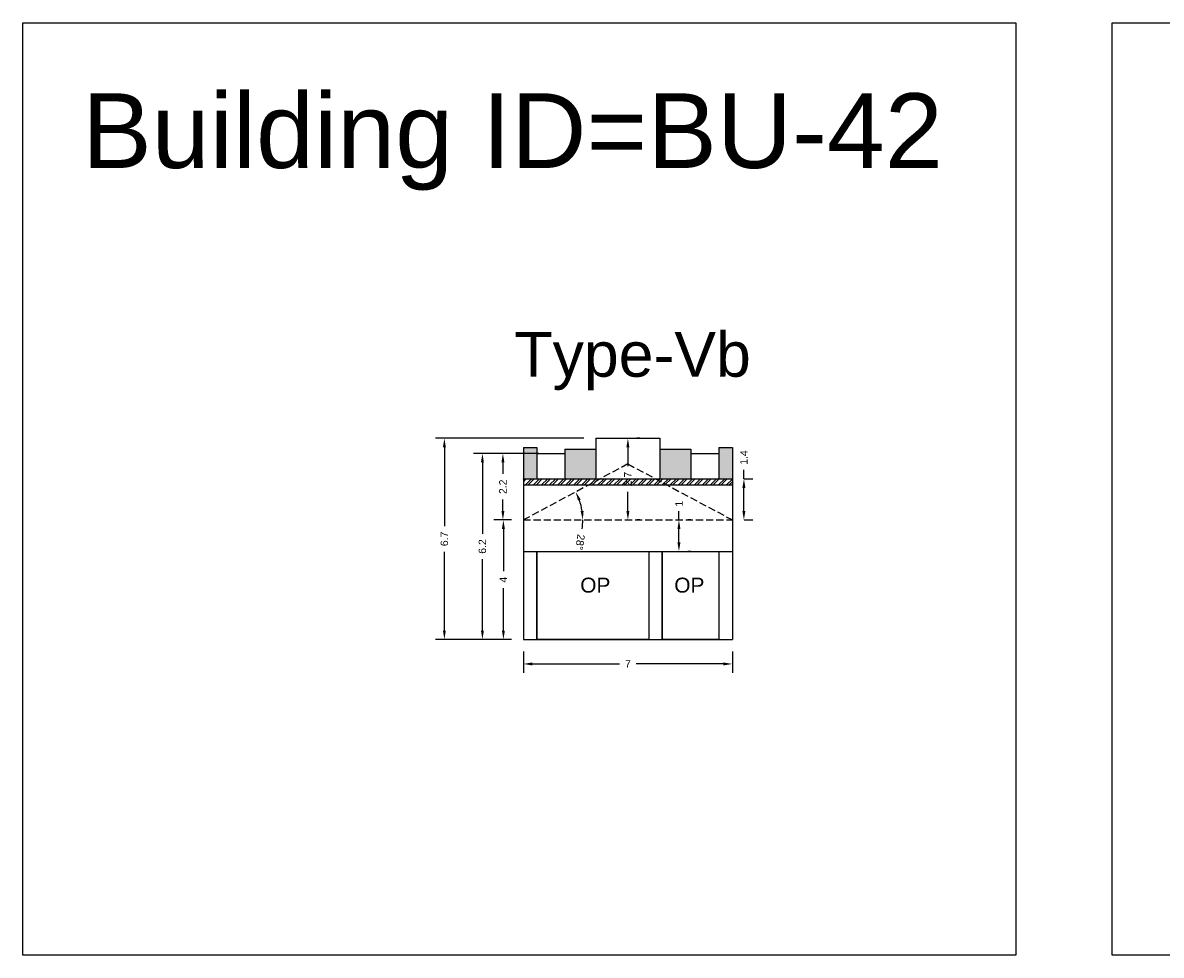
# Model space of a CAD drawing. Header units: metres. Extents: x 3416649 to 3417093, y -6712874 to -6712690.
# Tile 3 of 45: x 3416695 to 3416733, y -6712874 to -6712843. Entities that reach past the tile are written whole.
import ezdxf

# ---------------------------------------------------------------- set-up
doc = ezdxf.new("R2010")
doc.units = ezdxf.units.M
doc.linetypes.add('ACAD_ISO02W100', pattern=[15, 12, -3])
doc.layers.add('Dotted', color=7, linetype='ACAD_ISO02W100', plot=False)
doc.styles.get("Standard").update_dxf_attribs({"font": 'arial.ttf'})
doc.dimstyles.new('ISO-25', dxfattribs={"dimtxt": 0.25, "dimasz": 0.3, "dimexe": 0.3, "dimexo": 0.4, "dimgap": 0.2, "dimtad": 0, "dimdec": 1, "dimdsep": 46, "dimtxsty": 'Standard', "dimcen": 2.5, "dimadec": 0, "dimazin": 0, "dimtfac": 1, "dimtdec": 1, "dimtmove": 0, "dimatfit": 3, "dimfxl": 1, "dimarcsym": 0})

# ---------------------------------------------------------------- blocks, each defined once
blk = doc.blocks.new('*D356')
at = {"color": 0, "lineweight": -2, "transparency": 16777216}
for p, q in [((3416711.566, -6712859.904), (3416710.997, -6712859.904)), ((3416711.297, -6712860.204), (3416711.297, -6712861.618)), ((3416711.297, -6712863.604), (3416711.297, -6712862.191)), ((3416711.566, -6712863.904), (3416710.997, -6712863.904))]:
    blk.add_line(p, q, dxfattribs=at)
at = {"color": 0, "transparency": 16777216}
for points in [[(3416711.247, -6712860.204), (3416711.347, -6712860.204), (3416711.297, -6712859.904)], [(3416711.247, -6712863.604), (3416711.347, -6712863.604), (3416711.297, -6712863.904)]]:
    blk.add_solid(points, dxfattribs=at)
at = {"layer": 'Defpoints', "color": 0, "transparency": 16777216}
for p in [(3416711.297, -6712859.904), (3416711.966, -6712859.904), (3416711.966, -6712863.904)]:
    blk.add_point(p, dxfattribs=at)
at = {"color": 0, "transparency": 16777216, "insert": (3416711.297, -6712861.904), "char_height": 0.25, "attachment_point": 5, "rotation": 90}
blk.add_mtext('4', dxfattribs=at)
blk = doc.blocks.new('*D357')
at = {"color": 0, "lineweight": -2, "transparency": 16777216}
for p, q in [((3416711.966, -6712864.304), (3416711.966, -6712865.023)), ((3416718.966, -6712864.304), (3416718.966, -6712865.023)), ((3416712.266, -6712864.723), (3416715.185, -6712864.723)), ((3416718.666, -6712864.723), (3416715.746, -6712864.723))]:
    blk.add_line(p, q, dxfattribs=at)
at = {"color": 0, "transparency": 16777216}
for points in [[(3416712.266, -6712864.673), (3416712.266, -6712864.773), (3416711.966, -6712864.723)], [(3416718.666, -6712864.673), (3416718.666, -6712864.773), (3416718.966, -6712864.723)]]:
    blk.add_solid(points, dxfattribs=at)
at = {"layer": 'Defpoints', "color": 0, "transparency": 16777216}
for p in [(3416711.966, -6712863.904), (3416718.966, -6712863.904), (3416718.966, -6712864.723)]:
    blk.add_point(p, dxfattribs=at)
at = {"color": 0, "transparency": 16777216, "insert": (3416715.466, -6712864.723), "char_height": 0.25, "attachment_point": 5}
blk.add_mtext('7', dxfattribs=at)
blk = doc.blocks.new('*D358')
at = {"color": 0, "lineweight": -2, "transparency": 16777216}
for start, end in [(8.6442, 19.5322), (351.3558, 0)]:
    blk.add_arc((3416711.966, -6712859.904), 1.99, start, end, dxfattribs=at)
at = {"color": 0, "transparency": 16777216}
for points in [[(3416713.796, -6712859.259), (3416713.887, -6712859.219), (3416713.72, -6712858.965)], [(3416713.983, -6712859.602), (3416713.883, -6712859.609), (3416713.956, -6712859.904)]]:
    blk.add_solid(points, dxfattribs=at)
at = {"layer": 'Defpoints', "color": 0, "transparency": 16777216}
for p in [(3416715.466, -6712858.03), (3416713.85, -6712859.264), (3416711.966, -6712859.904), (3416711.966, -6712859.904), (3416718.966, -6712859.904)]:
    blk.add_point(p, dxfattribs=at)
at = {"color": 0, "transparency": 16777216, "insert": (3416713.866, -6712860.646), "char_height": 0.25, "attachment_point": 5, "rotation": 261.3558}
blk.add_mtext('28°', dxfattribs=at)
blk = doc.blocks.new('*D359')
at = {"color": 0, "lineweight": -2, "transparency": 16777216}
for p, q in [((3416712.486, -6712857.68), (3416710.981, -6712857.68)), ((3416711.281, -6712857.98), (3416711.281, -6712858.364)), ((3416711.281, -6712859.604), (3416711.281, -6712859.22)), ((3416711.566, -6712859.904), (3416710.981, -6712859.904))]:
    blk.add_line(p, q, dxfattribs=at)
at = {"color": 0, "transparency": 16777216}
for points in [[(3416711.231, -6712857.98), (3416711.331, -6712857.98), (3416711.281, -6712857.68)], [(3416711.231, -6712859.604), (3416711.331, -6712859.604), (3416711.281, -6712859.904)]]:
    blk.add_solid(points, dxfattribs=at)
at = {"layer": 'Defpoints', "color": 0, "transparency": 16777216}
for p in [(3416711.281, -6712857.68), (3416712.886, -6712857.68), (3416711.966, -6712859.904)]:
    blk.add_point(p, dxfattribs=at)
at = {"color": 0, "transparency": 16777216, "insert": (3416711.281, -6712858.792), "char_height": 0.25, "attachment_point": 5, "rotation": 90}
blk.add_mtext('2.2', dxfattribs=at)
blk = doc.blocks.new('*D360')
at = {"color": 0, "lineweight": -2, "transparency": 16777216}
for p, q in [((3416715.866, -6712857.17), (3416715.766, -6712857.17)), ((3416715.466, -6712857.47), (3416715.466, -6712858.107)), ((3416715.466, -6712859.604), (3416715.466, -6712858.967)), ((3416715.866, -6712859.904), (3416715.766, -6712859.904))]:
    blk.add_line(p, q, dxfattribs=at)
at = {"color": 0, "transparency": 16777216}
for points in [[(3416715.416, -6712857.47), (3416715.516, -6712857.47), (3416715.466, -6712857.17)], [(3416715.416, -6712859.604), (3416715.516, -6712859.604), (3416715.466, -6712859.904)]]:
    blk.add_solid(points, dxfattribs=at)
at = {"layer": 'Defpoints', "color": 0, "transparency": 16777216}
for p in [(3416715.466, -6712857.17), (3416715.466, -6712859.904), (3416715.466, -6712859.904)]:
    blk.add_point(p, dxfattribs=at)
at = {"color": 0, "transparency": 16777216, "insert": (3416715.466, -6712858.537), "char_height": 0.25, "attachment_point": 5, "rotation": 90}
blk.add_mtext('2.7', dxfattribs=at)
blk = doc.blocks.new('*D361')
at = {"color": 0, "lineweight": -2, "transparency": 16777216}
for p, q in [((3416712.486, -6712857.68), (3416710.294, -6712857.68)), ((3416710.594, -6712857.98), (3416710.594, -6712860.365)), ((3416710.594, -6712863.604), (3416710.594, -6712861.219)), ((3416711.566, -6712863.904), (3416710.294, -6712863.904))]:
    blk.add_line(p, q, dxfattribs=at)
at = {"color": 0, "transparency": 16777216}
for points in [[(3416710.544, -6712857.98), (3416710.644, -6712857.98), (3416710.594, -6712857.68)], [(3416710.544, -6712863.604), (3416710.644, -6712863.604), (3416710.594, -6712863.904)]]:
    blk.add_solid(points, dxfattribs=at)
at = {"layer": 'Defpoints', "color": 0, "transparency": 16777216}
for p in [(3416710.594, -6712857.68), (3416712.886, -6712857.68), (3416711.966, -6712863.904)]:
    blk.add_point(p, dxfattribs=at)
at = {"color": 0, "transparency": 16777216, "insert": (3416710.594, -6712860.792), "char_height": 0.25, "attachment_point": 5, "rotation": 90}
blk.add_mtext('6.2', dxfattribs=at)
blk = doc.blocks.new('*D362')
at = {"color": 0, "lineweight": -2, "transparency": 16777216}
for p, q in [((3416713.996, -6712857.17), (3416709.021, -6712857.17)), ((3416709.321, -6712857.47), (3416709.321, -6712860.109)), ((3416709.321, -6712863.604), (3416709.321, -6712860.965)), ((3416711.566, -6712863.904), (3416709.021, -6712863.904))]:
    blk.add_line(p, q, dxfattribs=at)
at = {"color": 0, "transparency": 16777216}
for points in [[(3416709.271, -6712857.47), (3416709.371, -6712857.47), (3416709.321, -6712857.17)], [(3416709.271, -6712863.604), (3416709.371, -6712863.604), (3416709.321, -6712863.904)]]:
    blk.add_solid(points, dxfattribs=at)
at = {"layer": 'Defpoints', "color": 0, "transparency": 16777216}
for p in [(3416709.321, -6712857.17), (3416714.396, -6712857.17), (3416711.966, -6712863.904)]:
    blk.add_point(p, dxfattribs=at)
at = {"color": 0, "transparency": 16777216, "insert": (3416709.321, -6712860.537), "char_height": 0.25, "attachment_point": 5, "rotation": 90}
blk.add_mtext('6.7', dxfattribs=at)
blk = doc.blocks.new('*D363')
at = {"color": 0, "lineweight": -2, "transparency": 16777216}
for p, q in [((3416717.177, -6712859.904), (3416717.177, -6712859.604)), ((3416717.177, -6712860.654), (3416717.177, -6712860.204)), ((3416717.577, -6712859.904), (3416717.477, -6712859.904)), ((3416717.577, -6712860.954), (3416717.477, -6712860.954))]:
    blk.add_line(p, q, dxfattribs=at)
at = {"color": 0, "transparency": 16777216}
for points in [[(3416717.127, -6712860.204), (3416717.227, -6712860.204), (3416717.177, -6712859.904)], [(3416717.127, -6712860.654), (3416717.227, -6712860.654), (3416717.177, -6712860.954)]]:
    blk.add_solid(points, dxfattribs=at)
at = {"layer": 'Defpoints', "color": 0, "transparency": 16777216}
for p in [(3416717.177, -6712859.904), (3416717.177, -6712859.904), (3416717.177, -6712860.954)]:
    blk.add_point(p, dxfattribs=at)
at = {"color": 0, "transparency": 16777216, "insert": (3416717.177, -6712859.358), "char_height": 0.25, "attachment_point": 5, "rotation": 90}
blk.add_mtext('1', dxfattribs=at)
blk = doc.blocks.new('*D364')
at = {"color": 0, "lineweight": -2, "transparency": 16777216}
for p, q in [((3416719.352, -6712858.53), (3416719.352, -6712858.23)), ((3416719.366, -6712858.53), (3416719.652, -6712858.53)), ((3416719.352, -6712859.604), (3416719.352, -6712858.83)), ((3416719.366, -6712859.904), (3416719.652, -6712859.904))]:
    blk.add_line(p, q, dxfattribs=at)
at = {"color": 0, "transparency": 16777216}
for points in [[(3416719.302, -6712858.83), (3416719.402, -6712858.83), (3416719.352, -6712858.53)], [(3416719.302, -6712859.604), (3416719.402, -6712859.604), (3416719.352, -6712859.904)]]:
    blk.add_solid(points, dxfattribs=at)
at = {"layer": 'Defpoints', "color": 0, "transparency": 16777216}
for p in [(3416718.966, -6712858.53), (3416719.352, -6712858.53), (3416718.966, -6712859.904)]:
    blk.add_point(p, dxfattribs=at)
at = {"color": 0, "transparency": 16777216, "insert": (3416719.352, -6712857.814), "char_height": 0.25, "attachment_point": 5, "rotation": 90}
blk.add_mtext('1.4', dxfattribs=at)

msp = doc.modelspace()

# ---------------------------------------------------------------- hatches: boundary and pattern name
h = msp.add_hatch(color=256)
h.dxf.hatch_style = 1
h.paths.add_polyline_path([(3416712.416, -6712857.48), (3416711.966, -6712857.48), (3416711.966, -6712858.53), (3416712.416, -6712858.53)])
h.paths.add_polyline_path([(3416714.396, -6712857.53), (3416713.356, -6712857.53), (3416713.356, -6712858.53), (3416714.396, -6712858.53)])
h.paths.add_polyline_path([(3416716.536, -6712858.53), (3416717.576, -6712858.53), (3416717.576, -6712857.53), (3416716.536, -6712857.53)])
h.paths.add_polyline_path([(3416718.516, -6712858.53), (3416718.966, -6712858.53), (3416718.966, -6712857.48), (3416718.516, -6712857.48)])
h = msp.add_hatch()
h.set_pattern_fill('ANSI32', color=256, scale=0.02)
h.set_pattern_definition([(45, (-3.7641, 0), (-0.134703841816, 0.134703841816), []), (45, (-3.6743, 0), (-0.134703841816, 0.134703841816), [])])
h.paths.add_polyline_path([(3416711.966, -6712858.53), (3416711.966, -6712858.73), (3416718.966, -6712858.73), (3416718.966, -6712858.53)])

# ---------------------------------------------------------------- linework, layer by layer
for points in [[(3416695.2, -6712843.261), (3416728.455, -6712843.261), (3416728.455, -6712874.473), (3416695.2, -6712874.473)], [(3416731.683, -6712843.261), (3416769.879, -6712843.261), (3416769.879, -6712874.473), (3416731.683, -6712874.473)], [(3416712.416, -6712860.954), (3416716.166, -6712860.954), (3416716.166, -6712863.904), (3416712.416, -6712863.904)], [(3416716.616, -6712860.954), (3416718.516, -6712860.954), (3416718.516, -6712863.904), (3416716.616, -6712863.904)]]:
    msp.add_lwpolyline(points, close=True)
for points in [[(3416714.396, -6712857.17), (3416716.536, -6712857.17)], [(3416714.396, -6712857.17), (3416714.396, -6712857.53)], [(3416716.536, -6712857.17), (3416716.536, -6712857.53)], [(3416711.966, -6712857.48), (3416711.966, -6712863.904)], [(3416711.966, -6712857.48), (3416712.416, -6712857.48)], [(3416712.416, -6712857.48), (3416712.416, -6712858.53)], [(3416713.356, -6712857.53), (3416714.396, -6712857.53)], [(3416713.356, -6712857.53), (3416713.356, -6712858.53)], [(3416714.396, -6712857.53), (3416714.396, -6712858.53)], [(3416716.536, -6712857.53), (3416717.576, -6712857.53)], [(3416716.536, -6712857.53), (3416716.536, -6712858.53)], [(3416717.576, -6712857.53), (3416717.576, -6712858.53)], [(3416718.516, -6712857.48), (3416718.516, -6712858.53)], [(3416718.516, -6712857.48), (3416718.966, -6712857.48)], [(3416718.966, -6712857.48), (3416718.966, -6712863.904)], [(3416712.416, -6712857.68), (3416713.356, -6712857.68)], [(3416717.576, -6712857.68), (3416718.516, -6712857.68)], [(3416711.966, -6712858.53), (3416718.966, -6712858.53)], [(3416711.966, -6712858.73), (3416718.966, -6712858.73)], [(3416711.966, -6712860.954), (3416718.966, -6712860.954)], [(3416712.416, -6712860.954), (3416712.416, -6712863.904)], [(3416716.166, -6712860.954), (3416716.166, -6712863.904)], [(3416716.616, -6712860.954), (3416716.616, -6712863.904)], [(3416718.516, -6712860.954), (3416718.516, -6712863.904)], [(3416711.966, -6712863.904), (3416718.966, -6712863.904)]]:
    msp.add_lwpolyline(points)
at = {"layer": 'Dotted', "ltscale": 0.02}
for points in [[(3416715.466, -6712858.03), (3416711.966, -6712859.904)], [(3416715.466, -6712858.03), (3416718.966, -6712859.904)], [(3416711.966, -6712859.904), (3416718.966, -6712859.904)]]:
    msp.add_lwpolyline(points, dxfattribs=at)

# ---------------------------------------------------------------- texts
at = {"attachment_point": 1}
for s, width, heights, insert, char_height in [('Building ID=BU-42', 67.86454, [0.517], (3416697.19, -6712845.622), 2.5), ('Type-Vb', 9.99112, [0.517], (3416711.666, -6712853.609), 1.5), ('OP', 1.17554, [0], (3416713.871, -6712861.835), 0.5), ('OP', 1.17554, [0], (3416717.02, -6712861.835), 0.5)]:
    msp.add_mtext_dynamic_manual_height_columns(s, width=width, gutter_width=12.5, heights=heights, dxfattribs=dict(at, insert=insert, char_height=char_height))

# ---------------------------------------------------------------- dimensions: what is measured, and where the dimension line sits
for base, p1, p2, picture, middle in [((3416709.321, -6712857.17), (3416711.966, -6712863.904), (3416714.396, -6712857.17), '*D362', (3416709.321, -6712860.537)), ((3416715.466, -6712859.904), (3416715.466, -6712857.17), (3416715.466, -6712859.904), '*D360', (3416715.466, -6712858.537)), ((3416719.352, -6712858.53), (3416718.966, -6712859.904), (3416718.966, -6712858.53), '*D364', (3416719.352, -6712857.814)), ((3416710.594, -6712857.68), (3416711.966, -6712863.904), (3416712.886, -6712857.68), '*D361', (3416710.594, -6712860.792)), ((3416711.281, -6712857.68), (3416711.966, -6712859.904), (3416712.886, -6712857.68), '*D359', (3416711.281, -6712858.792)), ((3416717.177121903, -6712859.904437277), (3416717.177121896, -6712860.954437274), (3416717.177121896, -6712859.904437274), '*D363', (3416717.1771219, -6712859.358393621)), ((3416711.297, -6712859.904), (3416711.966, -6712863.904), (3416711.966, -6712859.904), '*D356', (3416711.297, -6712861.904))]:
    dim = msp.add_linear_dim(base=base, p1=p1, p2=p2, angle=90, dimstyle='ISO-25')
    dim.commit()
    dim.dimension.update_dxf_attribs({"geometry": picture, "text_midpoint": middle})
dim = msp.add_angular_dim_2l(base=(3416713.85, -6712859.264), line1=((3416711.966, -6712859.904), (3416718.966, -6712859.904)), line2=((3416715.466, -6712858.03), (3416711.966, -6712859.904)), dimstyle='ISO-25')
dim.commit()
dim.dimension.update_dxf_attribs({"geometry": '*D358', "text_midpoint": (3416713.866, -6712860.646)})
dim = msp.add_linear_dim(base=(3416718.966, -6712864.723), p1=(3416711.966, -6712863.904), p2=(3416718.966, -6712863.904), dimstyle='ISO-25')
dim.commit()
dim.dimension.update_dxf_attribs({"geometry": '*D357', "text_midpoint": (3416715.466, -6712864.723)})

doc.saveas('drawing.dxf')
